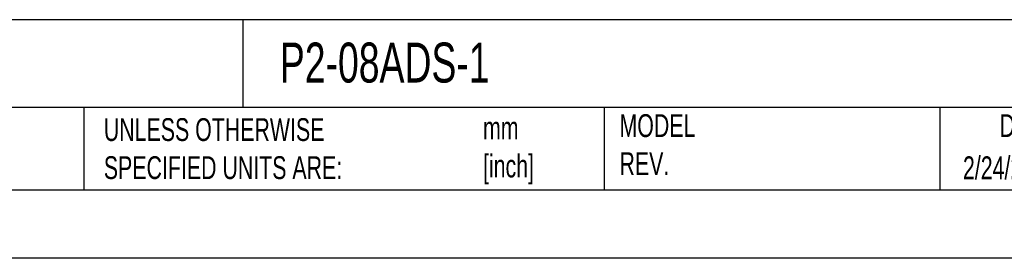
# Model space of a CAD drawing. Header units: millimetres. Extents: x 0 to 559, y 0 to 432.
# Tile 12 of 26: x 270 to 453, y 0 to 44. Entities that reach past the tile are written whole.
import ezdxf

# ---------------------------------------------------------------- set-up
doc = ezdxf.new("R2010")
doc.units = ezdxf.units.MM
doc.header["$LTSCALE"] = 2
doc.linetypes.add('CENTERX2', pattern=[20.32, 12.7, -2.54, 2.54, -2.54])
doc.layers.add('TEXT', color=140, linetype='Continuous', lineweight=25)
doc.styles.add('SLDTEXTSTYLE0', font='TXT', dxfattribs={"width": 0.7})

msp = doc.modelspace()

# ---------------------------------------------------------------- linework, layer by layer
at = {"color": 7, "linetype": 'Continuous'}
msp.add_line((558.8, 0.01), (0, 0.01), dxfattribs=at)
at = {"layer": 'TEXT'}
for p, q in [((546.1, 44.25), (12.7, 44.25)), ((311.52, 44.25), (311.52, 27.94)), ((546.1, 27.94), (12.7, 27.94)), ((282, 27.94), (282, 12.7)), ((378.6, 27.94), (378.6, 12.7)), ((440.93, 27.94), (440.93, 12.7)), ((12.7, 12.7), (546.1, 12.7))]:
    msp.add_line(p, q, dxfattribs=at)

# ---------------------------------------------------------------- texts
at = {"layer": 'TEXT', "linetype": 'CENTERX2', "lineweight": 18, "style": 'SLDTEXTSTYLE0'}
for s, insert, char_height, attachment_point in [('PRODUCTIVITY2000 ANALOG INPUT MODULE, 8-CHANNEL', (15.93, 40.01), 7.4083, 1), ('P2-08ADS-1', (318.42, 40.01), 7.408, 1), ('UNLESS OTHERWISE ^JSPECIFIED UNITS ARE:', (285.74, 25.99), 4.2333, 1), ('MODEL ^JREV.', (381.47, 26.73), 4.2333, 1), ('DRAWING DATE', (467.45, 26.73), 4.2333, 2), ('mm^J[inch]', (356.13, 26.29), 4.233, 1), ('2/24/2026', (445.23, 18.91), 4.233, 1)]:
    msp.add_mtext(s, dxfattribs=dict(at, insert=insert, char_height=char_height, attachment_point=attachment_point))

doc.saveas('drawing.dxf')
